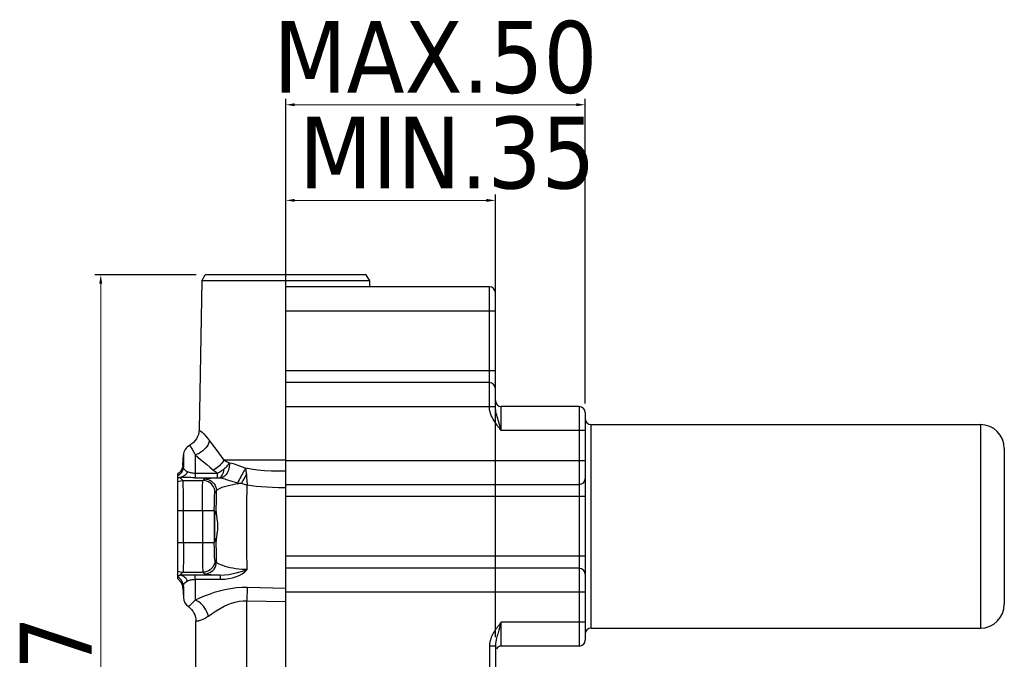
# Model space of a CAD drawing. Header units: millimetres. Extents: x 2514 to 3309, y -1320 to -667.
# Tile 7 of 9: x 2709 to 2873, y -958 to -852. Entities that reach past the tile are written whole.
import ezdxf

# ---------------------------------------------------------------- set-up
doc = ezdxf.new("R2010")
doc.units = ezdxf.units.MM
doc.layers.add('OGGETTO', color=7, linetype='Continuous', lineweight=25)
doc.styles.add('ISO', font='tahoma.ttf')
doc.dimstyles.new('ISO-25', dxfattribs={"dimtxt": 12, "dimasz": 1.5, "dimexe": 1, "dimexo": 1.5, "dimgap": 1.5, "dimtad": 1, "dimtxsty": 'ISO', "dimcen": 2.5, "dimclrd": 7, "dimclre": 7, "dimclrt": 7, "dimadec": 0, "dimazin": 0, "dimtfac": 1, "dimtmove": 0, "dimatfit": 3, "dimfxl": 1, "dimlwd": 13, "dimarcsym": 0})

# ---------------------------------------------------------------- blocks, each defined once
blk = doc.blocks.new('*D24')
at = {"layer": 'Defpoints', "color": 0, "transparency": 16777216}
for p in [(2753.32, -881.72), (2753.32, -905.75), (2788.32, -956.15)]:
    blk.add_point(p, dxfattribs=at)
at = {"layer": 'OGGETTO', "color": 7, "lineweight": -2, "transparency": 16777216}
for p, q in [((2753.32, -904.25), (2753.32, -880.72)), ((2788.32, -954.65), (2788.32, -880.72))]:
    blk.add_line(p, q, dxfattribs=at)
at = {"layer": 'OGGETTO', "color": 7, "lineweight": 13, "transparency": 16777216}
blk.add_line((2786.82, -881.72), (2754.82, -881.72), dxfattribs=at)
at = {"layer": 'OGGETTO', "color": 7, "transparency": 16777216}
for points in [[(2754.82, -881.47), (2754.82, -881.97), (2753.32, -881.72)], [(2786.82, -881.47), (2786.82, -881.97), (2788.32, -881.72)]]:
    blk.add_solid(points, dxfattribs=at)
at = {"layer": 'OGGETTO', "color": 7, "transparency": 16777216, "insert": (2780.3, -867.72), "char_height": 12, "attachment_point": 2, "style": 'ISO'}
blk.add_mtext('MIN.35', dxfattribs=at)
blk = doc.blocks.new('*D25')
at = {"layer": 'Defpoints', "color": 0, "transparency": 16777216}
for p in [(2803.32, -865.75), (2753.32, -905.75), (2803.32, -917.15)]:
    blk.add_point(p, dxfattribs=at)
at = {"layer": 'OGGETTO', "color": 7, "lineweight": -2, "transparency": 16777216}
for p, q in [((2753.32, -904.25), (2753.32, -864.75)), ((2803.32, -915.65), (2803.32, -864.75))]:
    blk.add_line(p, q, dxfattribs=at)
at = {"layer": 'OGGETTO', "color": 7, "lineweight": 13, "transparency": 16777216}
blk.add_line((2754.82, -865.75), (2801.82, -865.75), dxfattribs=at)
at = {"layer": 'OGGETTO', "color": 7, "transparency": 16777216}
for points in [[(2754.82, -865.5), (2754.82, -866), (2753.32, -865.75)], [(2801.82, -865.5), (2801.82, -866), (2803.32, -865.75)]]:
    blk.add_solid(points, dxfattribs=at)
at = {"layer": 'OGGETTO', "color": 7, "transparency": 16777216, "insert": (2778.32, -851.76), "char_height": 12, "attachment_point": 2, "style": 'ISO'}
blk.add_mtext('MAX.50', dxfattribs=at)
blk = doc.blocks.new('*D26')
at = {"layer": 'Defpoints', "color": 0, "transparency": 16777216}
for p in [(2739.88, -894.15), (2722.42, -1041.15), (2736.9, -1041.15)]:
    blk.add_point(p, dxfattribs=at)
at = {"layer": 'OGGETTO', "color": 7, "lineweight": -2, "transparency": 16777216}
for p, q in [((2738.38, -894.15), (2721.42, -894.15)), ((2735.4, -1041.15), (2721.42, -1041.15))]:
    blk.add_line(p, q, dxfattribs=at)
at = {"layer": 'OGGETTO', "color": 7, "lineweight": 13, "transparency": 16777216}
blk.add_line((2722.42, -895.65), (2722.42, -1039.65), dxfattribs=at)
at = {"layer": 'OGGETTO', "color": 7, "transparency": 16777216}
for points in [[(2722.17, -895.65), (2722.67, -895.65), (2722.42, -894.15)], [(2722.17, -1039.65), (2722.67, -1039.65), (2722.42, -1041.15)]]:
    blk.add_solid(points, dxfattribs=at)
at = {"layer": 'OGGETTO', "color": 7, "transparency": 16777216, "insert": (2708.88, -964.61), "char_height": 12, "attachment_point": 2, "rotation": 90, "style": 'ISO'}
blk.add_mtext('147', dxfattribs=at)

msp = doc.modelspace()

# ---------------------------------------------------------------- linework, layer by layer
at = {"layer": 'OGGETTO'}
for p, q in [((2739.277, -895.153), (2739.878, -894.153)), ((2766.759, -894.153), (2739.878, -894.153)), ((2767.36, -895.153), (2766.759, -894.153)), ((2739.277, -895.153), (2738.843, -920.023)), ((2767.36, -895.153), (2739.277, -895.153)), ((2753.318, -989.653), (2753.318, -896.153)), ((2787.318, -896.153), (2753.318, -896.153)), ((2767.378, -896.161), (2767.36, -895.153)), ((2787.318, -916.153), (2787.318, -896.153)), ((2788.318, -916.153), (2788.318, -897.153)), ((2753.318, -900.153), (2788.318, -900.153)), ((2753.318, -910.153), (2788.318, -910.153)), ((2787.318, -912.153), (2753.318, -912.153)), ((2753.318, -916.153), (2788.318, -916.153)), ((2789.318, -920.153), (2789.318, -916.153)), ((2802.318, -916.153), (2789.318, -916.153)), ((2802.318, -916.153), (2802.318, -956.153)), ((2803.318, -917.153), (2803.318, -955.153)), ((2789.318, -920.153), (2788.958, -918.974)), ((2804.318, -953.153), (2804.318, -919.153)), ((2804.318, -919.153), (2869.318, -919.153)), ((2869.318, -919.153), (2869.318, -953.153)), ((2803.318, -920.153), (2789.318, -920.153)), ((2737.268, -922.611), (2737.27, -922.615)), ((2873.318, -923.153), (2873.318, -949.153)), ((2736.137, -925.871), (2736.221, -924.266)), ((2736.221, -924.266), (2736.221, -926.124)), ((2738.184, -924.231), (2738.184, -927.31)), ((2753.318, -925.118), (2742.969, -925.118)), ((2753.318, -925.153), (2803.318, -925.153)), ((2735.318, -944.925), (2735.318, -927.381)), ((2736.135, -925.905), (2736.1, -926.156)), ((2736.137, -925.862), (2736.135, -925.905)), ((2736.137, -925.863), (2736.137, -925.862)), ((2736.137, -925.905), (2736.137, -925.871)), ((2741.913, -927.308), (2738.184, -927.309)), ((2736.149, -928.485), (2735.645, -927.981)), ((2736.149, -928.485), (2739.488, -928.485)), ((2738.15, -928.026), (2741.879, -928.029)), ((2739.746, -928.227), (2739.488, -928.485)), ((2741.879, -928.029), (2741.993, -928.029)), ((2741.993, -928.029), (2742.114, -928.03)), ((2742.114, -928.03), (2742.285, -928.032)), ((2745.587, -928.918), (2745.78, -928.952)), ((2745.78, -928.952), (2745.874, -928.969)), ((2741.487, -930.483), (2741.744, -930.226)), ((2753.318, -929.153), (2802.318, -929.153)), ((2803.318, -931.153), (2753.318, -931.153)), ((2735.318, -933.482), (2741.386, -933.482)), ((2736.25, -938.825), (2736.25, -933.482)), ((2739.387, -933.482), (2739.387, -938.825)), ((2741.386, -933.482), (2741.386, -938.825)), ((2741.493, -933.653), (2741.668, -933.653)), ((2735.318, -938.825), (2741.386, -938.825)), ((2741.668, -938.653), (2741.493, -938.653)), ((2741.72, -939.22), (2741.715, -938.249)), ((2741.744, -942.08), (2741.487, -941.823)), ((2803.318, -941.153), (2753.318, -941.153)), ((2735.644, -944.326), (2736.149, -943.822)), ((2736.149, -943.822), (2739.488, -943.822)), ((2739.488, -943.822), (2739.746, -944.079)), ((2802.318, -943.153), (2753.318, -943.153)), ((2742.328, -944.277), (2738.15, -944.28)), ((2738.184, -944.996), (2738.184, -948.467)), ((2738.184, -944.997), (2742.362, -944.998)), ((2736.135, -946.401), (2736.1, -946.15)), ((2736.135, -946.401), (2736.137, -946.444)), ((2736.137, -946.444), (2736.135, -946.401)), ((2736.137, -946.435), (2736.221, -948.04)), ((2736.18, -946.242), (2736.199, -946.209)), ((2736.199, -946.209), (2736.221, -946.182)), ((2736.221, -946.182), (2736.221, -948.04)), ((2746.87, -946.38), (2746.818, -948.577)), ((2753.318, -946.512), (2746.87, -946.38)), ((2746.818, -985.23), (2746.818, -948.577)), ((2746.818, -948.577), (2753.318, -948.727)), ((2803.318, -947.153), (2753.318, -947.153)), ((2738.318, -1012.02), (2738.318, -952.009)), ((2789.318, -952.153), (2788.911, -953.486)), ((2789.318, -956.153), (2789.318, -952.153)), ((2803.318, -952.153), (2789.318, -952.153)), ((2804.318, -953.153), (2869.318, -953.153)), ((2787.318, -956.153), (2787.318, -984.153)), ((2788.318, -956.153), (2787.318, -956.153)), ((2788.318, -956.153), (2788.318, -984.153)), ((2802.318, -956.153), (2789.318, -956.153))]:
    msp.add_line(p, q, dxfattribs=at)
for points in [[(2789.318, -920.153), (2789.192, -919.999), (2789.057, -919.832), (2788.911, -919.65), (2788.758, -919.455), (2788.597, -919.245), (2788.432, -919.019), (2788.264, -918.777), (2788.096, -918.518), (2787.932, -918.238), (2787.777, -917.944), (2787.64, -917.639), (2787.523, -917.33), (2787.433, -917.024), (2787.368, -916.724), (2787.33, -916.434), (2787.318, -916.153)], [(2788.958, -918.974), (2788.875, -918.702), (2788.791, -918.423), (2788.707, -918.139), (2788.625, -917.851), (2788.548, -917.566), (2788.479, -917.291), (2788.421, -917.028), (2788.375, -916.784), (2788.343, -916.557), (2788.325, -916.346), (2788.318, -916.153)], [(2738.843, -920.023), (2738.811, -920.414), (2738.727, -920.8), (2738.594, -921.169), (2738.414, -921.518), (2738.187, -921.844), (2737.917, -922.139), (2737.607, -922.398), (2737.268, -922.611)], [(2738.843, -920.023), (2738.881, -920.052), (2738.987, -920.132), (2739.147, -920.259), (2739.357, -920.446), (2739.625, -920.707), (2739.933, -921.031), (2740.259, -921.412), (2740.597, -921.853)], [(2740.597, -921.853), (2740.489, -922.172), (2740.342, -922.485), (2740.164, -922.781), (2739.955, -923.062), (2739.714, -923.327), (2739.445, -923.57), (2739.153, -923.787), (2738.842, -923.971), (2738.515, -924.121), (2738.184, -924.231)], [(2740.597, -921.853), (2740.935, -922.319), (2741.297, -922.817)], [(2737.27, -922.615), (2737.32, -922.686), (2737.412, -922.848), (2737.552, -923.085), (2737.732, -923.394), (2737.942, -923.779), (2738.184, -924.231)], [(2741.297, -922.817), (2742.085, -923.904), (2742.969, -925.118)], [(2738.184, -924.231), (2738.625, -924.587), (2739.092, -924.971), (2739.587, -925.379), (2740.109, -925.814), (2740.656, -926.279), (2741.335, -926.864)], [(2742.969, -925.118), (2742.817, -925.359), (2742.639, -925.598), (2742.441, -925.828), (2742.225, -926.05), (2741.991, -926.259), (2741.745, -926.452), (2741.489, -926.625), (2741.231, -926.774)], [(2743.911, -925.611), (2743.91, -925.896), (2743.881, -926.189), (2743.825, -926.477), (2743.745, -926.755), (2743.641, -927.019), (2743.516, -927.263), (2743.372, -927.48), (2743.213, -927.668), (2743.042, -927.822), (2742.862, -927.938), (2742.676, -928.014), (2742.492, -928.048)], [(2743.911, -925.611), (2743.74, -925.531), (2743.574, -925.45), (2743.415, -925.369), (2743.261, -925.286), (2743.112, -925.202), (2742.969, -925.118)], [(2743.006, -926.564), (2743.18, -926.407), (2743.347, -926.247), (2743.505, -926.086), (2743.652, -925.925), (2743.788, -925.766), (2743.911, -925.611)], [(2746.562, -926.448), (2746.092, -926.267), (2745.636, -926.093), (2745.197, -925.926), (2744.768, -925.783), (2744.338, -925.678), (2743.911, -925.611)], [(2736.221, -926.124), (2736.196, -926.358), (2736.144, -926.589), (2736.065, -926.812), (2735.96, -927.024), (2735.831, -927.222), (2735.68, -927.403), (2735.508, -927.566), (2735.318, -927.707)], [(2736.1, -926.156), (2736.019, -926.445), (2735.897, -926.716), (2735.738, -926.966), (2735.542, -927.19), (2735.318, -927.381)], [(2736.931, -927.031), (2736.818, -927.233), (2736.686, -927.418), (2736.539, -927.58), (2736.377, -927.716), (2736.204, -927.826), (2736.023, -927.908), (2735.834, -927.96), (2735.645, -927.981)], [(2736.221, -926.124), (2736.202, -926.102), (2736.184, -926.07), (2736.168, -926.036), (2736.155, -926.008), (2736.146, -925.98), (2736.14, -925.945), (2736.137, -925.905)], [(2736.931, -927.031), (2736.7, -926.911), (2736.519, -926.782), (2736.387, -926.648), (2736.297, -926.496), (2736.244, -926.318), (2736.221, -926.124)], [(2738.184, -927.31), (2738.009, -927.303), (2737.842, -927.29), (2737.688, -927.271), (2737.538, -927.242), (2737.387, -927.207), (2737.234, -927.16), (2737.082, -927.1), (2736.931, -927.031)], [(2738.184, -927.309), (2738.179, -927.51), (2738.174, -927.682), (2738.169, -927.822), (2738.163, -927.928), (2738.156, -927.997), (2738.15, -928.027)], [(2741.913, -927.307), (2741.79, -927.22), (2741.671, -927.132), (2741.556, -927.043), (2741.444, -926.954), (2741.335, -926.864)], [(2741.879, -928.027), (2741.885, -927.998), (2741.891, -927.931), (2741.897, -927.827), (2741.903, -927.687), (2741.908, -927.513), (2741.913, -927.308)], [(2743.006, -926.563), (2742.836, -926.704), (2742.661, -926.84), (2742.482, -926.967), (2742.298, -927.087), (2742.107, -927.202), (2741.913, -927.307)], [(2742.244, -928.032), (2742.369, -927.997), (2742.493, -927.911), (2742.61, -927.779), (2742.717, -927.604), (2742.813, -927.389), (2742.894, -927.14), (2742.959, -926.861), (2743.006, -926.564)], [(2746.562, -926.448), (2746.464, -926.642), (2746.35, -926.863), (2746.225, -927.103), (2746.091, -927.357), (2745.951, -927.62), (2745.808, -927.886), (2745.666, -928.149), (2745.527, -928.402), (2745.395, -928.643), (2745.274, -928.86)], [(2746.562, -926.448), (2746.602, -926.596), (2746.637, -926.753), (2746.668, -926.916), (2746.695, -927.086), (2746.719, -927.268), (2746.738, -927.458)], [(2753.318, -926.965), (2752.238, -926.961), (2750.948, -926.927), (2749.739, -926.861), (2748.6, -926.761), (2747.541, -926.627), (2746.562, -926.448)], [(2735.318, -927.97), (2735.391, -927.97), (2735.47, -927.972), (2735.554, -927.975), (2735.645, -927.981)], [(2735.318, -928.666), (2735.516, -928.588), (2735.721, -928.531), (2735.933, -928.496), (2736.149, -928.485)], [(2738.15, -928.026), (2737.822, -928.025), (2737.49, -928.023), (2737.147, -928.019), (2736.812, -928.014), (2736.507, -928.008), (2736.216, -928), (2735.927, -927.991), (2735.645, -927.981)], [(2736.25, -933.482), (2736.249, -932.843), (2736.246, -932.216), (2736.242, -931.609), (2736.236, -931.032), (2736.229, -930.496), (2736.22, -930.008), (2736.211, -929.578), (2736.2, -929.211), (2736.188, -928.914), (2736.175, -928.692), (2736.162, -928.548), (2736.149, -928.485)], [(2739.387, -933.482), (2739.388, -932.843), (2739.391, -932.215), (2739.395, -931.608), (2739.401, -931.031), (2739.408, -930.495), (2739.417, -930.007), (2739.426, -929.577), (2739.437, -929.21), (2739.449, -928.913), (2739.462, -928.691), (2739.475, -928.548), (2739.488, -928.485)], [(2741.487, -930.483), (2741.462, -930.171), (2741.389, -929.866), (2741.268, -929.577), (2741.104, -929.309), (2740.901, -929.071), (2740.662, -928.867), (2740.395, -928.703), (2740.105, -928.583), (2739.801, -928.51), (2739.488, -928.485)], [(2739.746, -928.227), (2739.818, -928.199), (2739.96, -928.172), (2740.169, -928.146), (2740.447, -928.122), (2740.799, -928.097), (2741.217, -928.074), (2741.698, -928.052), (2742.244, -928.032)], [(2739.746, -928.227), (2740.058, -928.252), (2740.363, -928.326), (2740.652, -928.446), (2740.92, -928.61), (2741.158, -928.813), (2741.362, -929.052), (2741.526, -929.319), (2741.646, -929.609), (2741.72, -929.913), (2741.744, -930.226)], [(2741.744, -930.226), (2741.803, -930.114), (2741.931, -930.001), (2742.122, -929.883), (2742.377, -929.76), (2742.702, -929.629), (2743.085, -929.501), (2743.506, -929.378), (2743.965, -929.265), (2744.476, -929.162), (2744.989, -929.072), (2745.454, -929.008), (2745.874, -928.969)], [(2742.285, -928.032), (2742.327, -928.034), (2742.369, -928.036), (2742.41, -928.039), (2742.451, -928.043), (2742.492, -928.048)], [(2742.492, -928.048), (2742.706, -928.091), (2742.925, -928.153), (2743.147, -928.226), (2743.376, -928.308), (2743.611, -928.395), (2743.865, -928.484), (2744.147, -928.579), (2744.468, -928.673), (2744.844, -928.767), (2745.274, -928.86)], [(2745.274, -928.86), (2745.382, -928.88), (2745.587, -928.918)], [(2746.738, -927.458), (2746.605, -927.714), (2746.461, -927.978), (2746.313, -928.241), (2746.164, -928.497), (2746.015, -928.743), (2745.874, -928.969)], [(2745.874, -928.969), (2746.038, -929.025), (2746.205, -929.078), (2746.373, -929.129), (2746.543, -929.177), (2746.711, -929.221), (2746.88, -929.261)], [(2746.738, -927.458), (2746.765, -927.765), (2746.832, -928.693)], [(2746.832, -928.693), (2746.854, -928.986), (2746.88, -929.261)], [(2741.386, -933.482), (2741.387, -933.094), (2741.389, -932.72), (2741.394, -932.356), (2741.399, -932.01), (2741.407, -931.689), (2741.415, -931.397), (2741.425, -931.14), (2741.436, -930.92), (2741.448, -930.742), (2741.461, -930.608), (2741.474, -930.522), (2741.487, -930.483)], [(2741.715, -934.057), (2741.72, -933.086), (2741.726, -932.124), (2741.735, -931.171), (2741.744, -930.226)], [(2746.889, -943.381), (2746.861, -942.299), (2746.838, -941.168), (2746.819, -939.999), (2746.805, -938.799), (2746.797, -937.579), (2746.793, -936.348), (2746.795, -935.115), (2746.802, -933.89), (2746.814, -932.683), (2746.831, -931.503), (2746.853, -930.359), (2746.88, -929.261)], [(2753.318, -929.701), (2753.085, -929.703), (2752.097, -929.698), (2751.112, -929.677), (2750.15, -929.636), (2749.228, -929.57), (2748.364, -929.485), (2747.584, -929.382), (2746.88, -929.261)], [(2741.668, -933.653), (2741.676, -933.665), (2741.684, -933.7), (2741.693, -933.757), (2741.7, -933.835), (2741.708, -933.936), (2741.715, -934.057)], [(2741.715, -934.057), (2741.734, -934.249), (2741.76, -934.468), (2741.794, -934.712), (2741.831, -934.976), (2741.865, -935.256), (2741.892, -935.549), (2741.91, -935.851), (2741.916, -936.157), (2741.91, -936.462), (2741.892, -936.762), (2741.864, -937.055), (2741.83, -937.335), (2741.794, -937.597), (2741.76, -937.839), (2741.734, -938.058), (2741.715, -938.249)], [(2736.25, -938.825), (2736.249, -939.462), (2736.246, -940.09), (2736.242, -940.697), (2736.236, -941.273), (2736.229, -941.81), (2736.22, -942.298), (2736.211, -942.728), (2736.2, -943.095), (2736.188, -943.392), (2736.175, -943.615), (2736.162, -943.758), (2736.149, -943.822)], [(2739.387, -938.825), (2739.388, -939.463), (2739.391, -940.09), (2739.395, -940.697), (2739.401, -941.274), (2739.408, -941.81), (2739.417, -942.298), (2739.426, -942.728), (2739.437, -943.095), (2739.449, -943.392), (2739.462, -943.615), (2739.475, -943.758), (2739.488, -943.822)], [(2741.487, -941.823), (2741.474, -941.784), (2741.461, -941.698), (2741.448, -941.564), (2741.436, -941.387), (2741.425, -941.167), (2741.415, -940.909), (2741.407, -940.617), (2741.399, -940.296), (2741.394, -939.951), (2741.389, -939.586), (2741.387, -939.212), (2741.386, -938.825)], [(2741.715, -938.249), (2741.708, -938.371), (2741.7, -938.471), (2741.693, -938.55), (2741.684, -938.606), (2741.676, -938.641), (2741.668, -938.653)], [(2741.744, -942.08), (2741.735, -941.135), (2741.726, -940.182), (2741.72, -939.22)], [(2741.487, -941.823), (2741.462, -942.137), (2741.389, -942.438), (2741.274, -942.718), (2741.118, -942.977), (2740.922, -943.214), (2740.688, -943.42), (2740.421, -943.59), (2740.127, -943.716), (2739.813, -943.795), (2739.488, -943.822)], [(2739.746, -944.079), (2740.06, -944.054), (2740.361, -943.981), (2740.641, -943.866), (2740.9, -943.71), (2741.137, -943.514), (2741.343, -943.28), (2741.512, -943.013), (2741.639, -942.719), (2741.717, -942.405), (2741.744, -942.08)], [(2746.889, -943.381), (2746.447, -943.374), (2745.974, -943.345), (2745.466, -943.294), (2744.958, -943.23), (2744.49, -943.151), (2744.043, -943.059), (2743.609, -942.954), (2743.197, -942.839), (2742.81, -942.715), (2742.468, -942.585), (2742.19, -942.458), (2741.971, -942.332), (2741.816, -942.21), (2741.744, -942.08)], [(2735.318, -943.64), (2735.518, -943.719), (2735.724, -943.775), (2735.935, -943.81), (2736.149, -943.822)], [(2742.328, -944.277), (2743.065, -944.255), (2743.807, -944.18), (2744.538, -944.053), (2745.282, -943.878), (2746.076, -943.657), (2746.889, -943.381)], [(2742.362, -944.999), (2743.12, -944.961), (2743.803, -944.88), (2744.397, -944.759), (2744.947, -944.586), (2745.517, -944.347), (2746.048, -944.058), (2746.501, -943.739), (2746.889, -943.381)], [(2735.318, -944.336), (2735.391, -944.336), (2735.469, -944.335), (2735.554, -944.331), (2735.645, -944.326)], [(2736.221, -946.182), (2736.196, -945.949), (2736.145, -945.719), (2736.067, -945.498), (2735.963, -945.288), (2735.836, -945.091), (2735.685, -944.908), (2735.511, -944.743), (2735.318, -944.599)], [(2736.1, -946.15), (2736.019, -945.861), (2735.897, -945.59), (2735.738, -945.34), (2735.542, -945.116), (2735.318, -944.925)], [(2738.15, -944.28), (2737.83, -944.281), (2737.501, -944.283), (2737.157, -944.287), (2736.819, -944.292), (2736.514, -944.298), (2736.222, -944.306), (2735.93, -944.315), (2735.644, -944.326)], [(2736.931, -945.275), (2736.818, -945.073), (2736.686, -944.888), (2736.539, -944.727), (2736.377, -944.59), (2736.204, -944.48), (2736.023, -944.398), (2735.834, -944.346), (2735.645, -944.326)], [(2736.221, -946.182), (2736.245, -945.985), (2736.3, -945.804), (2736.392, -945.651), (2736.527, -945.518), (2736.706, -945.391), (2736.931, -945.275)], [(2736.931, -945.275), (2737.084, -945.205), (2737.239, -945.144), (2737.392, -945.098), (2737.545, -945.062), (2737.695, -945.034), (2737.849, -945.015), (2738.013, -945.002), (2738.184, -944.996)], [(2738.184, -944.997), (2738.179, -944.797), (2738.174, -944.624), (2738.169, -944.484), (2738.163, -944.378), (2738.156, -944.309), (2738.15, -944.279)], [(2739.746, -944.079), (2739.819, -944.108), (2739.966, -944.135), (2740.186, -944.162), (2740.48, -944.187), (2740.855, -944.212), (2741.294, -944.236), (2741.784, -944.258), (2742.328, -944.277)], [(2742.328, -944.279), (2742.334, -944.307), (2742.34, -944.374), (2742.346, -944.479), (2742.352, -944.619), (2742.357, -944.793), (2742.362, -944.998)], [(2736.137, -946.435), (2736.136, -946.412), (2736.138, -946.382), (2736.143, -946.347), (2736.152, -946.31), (2736.165, -946.278), (2736.18, -946.242)], [(2746.87, -946.376), (2745.993, -946.379), (2745.079, -946.444), (2744.109, -946.57), (2743.142, -946.749), (2742.239, -946.968), (2741.368, -947.224), (2740.512, -947.513), (2739.689, -947.823), (2738.915, -948.143), (2738.184, -948.467)], [(2738.184, -948.467), (2737.932, -948.744), (2737.709, -948.977), (2737.512, -949.168), (2737.349, -949.315), (2737.227, -949.42), (2737.139, -949.497), (2737.083, -949.55), (2737.058, -949.564)], [(2740.399, -951.147), (2740.296, -950.793), (2740.159, -950.446), (2739.994, -950.116), (2739.801, -949.803), (2739.58, -949.506), (2739.335, -949.233), (2739.068, -948.988), (2738.785, -948.775), (2738.487, -948.6), (2738.184, -948.466)], [(2740.399, -951.147), (2741.018, -950.686), (2741.668, -950.257), (2742.338, -949.853), (2743.004, -949.495), (2743.626, -949.21), (2744.24, -948.979), (2744.887, -948.791), (2745.539, -948.657), (2746.183, -948.587), (2746.818, -948.577)], [(2737.058, -949.564), (2737.335, -949.788), (2737.585, -950.043), (2737.8, -950.322), (2737.981, -950.625), (2738.126, -950.951), (2738.232, -951.294), (2738.297, -951.649), (2738.318, -952.009)], [(2740.399, -951.147), (2740.057, -951.383), (2739.745, -951.574), (2739.469, -951.715), (2739.214, -951.821), (2738.967, -951.902), (2738.75, -951.958), (2738.577, -951.988), (2738.442, -952.003), (2738.351, -952.01), (2738.318, -952.009)], [(2789.318, -952.153), (2789.207, -952.289), (2789.096, -952.426), (2788.987, -952.562), (2788.875, -952.702), (2788.757, -952.853), (2788.633, -953.014), (2788.504, -953.188), (2788.37, -953.375), (2788.234, -953.575), (2788.098, -953.785), (2787.968, -954.004), (2787.845, -954.228), (2787.734, -954.452), (2787.636, -954.673), (2787.554, -954.887), (2787.485, -955.093), (2787.43, -955.29), (2787.388, -955.479), (2787.356, -955.66), (2787.335, -955.832), (2787.322, -955.997), (2787.318, -956.153)], [(2788.911, -953.486), (2788.844, -953.707), (2788.776, -953.935), (2788.708, -954.164), (2788.643, -954.391), (2788.582, -954.613), (2788.526, -954.823), (2788.477, -955.021), (2788.436, -955.204), (2788.402, -955.373), (2788.374, -955.528), (2788.353, -955.672), (2788.337, -955.806), (2788.327, -955.93), (2788.32, -956.046), (2788.318, -956.153)]]:
    msp.add_lwpolyline(points, dxfattribs=at)
for centre, radius, start, end in [((2787.318, -897.153), 1, 0, 90), ((2787.318, -913.153), 1, 0, 90), ((2789.318, -915.153), 1, 180, 270), ((2802.318, -917.153), 1, 0, 90), ((2804.318, -918.153), 1, 180, 270), ((2869.318, -923.153), 4, 0, 90), ((2738.218, -924.371), 2, 118.35434, 177), ((2802.318, -928.153), 1, 270, 0), ((2802.318, -944.153), 1, 0, 90), ((2738.218, -947.935), 2, 183, 234.55493), ((2869.318, -949.153), 4, 270, 0), ((2804.318, -954.153), 1, 90, 180), ((2802.318, -955.153), 1, 270, 0), ((2789.318, -957.153), 1, 90, 146.25)]:
    msp.add_arc(centre, radius, start, end, dxfattribs=at)
msp.add_ellipse((2741.493, -936.153), major_axis=(0, 2.5), ratio=0.0349208, start_param=0, end_param=3.1415927, dxfattribs=at)

# ---------------------------------------------------------------- dimensions: what is measured, and where the dimension line sits
dim = msp.add_linear_dim(base=(2803.318, -865.754), p1=(2753.318, -905.747), p2=(2803.318, -917.153), text='MAX.<>', dimstyle='ISO-25', dxfattribs=at)
dim.commit()
dim.dimension.update_dxf_attribs({"geometry": '*D25', "text_midpoint": (2778.318, -865.754), "dimtype": 160})
dim = msp.add_linear_dim(base=(2753.318, -881.719), p1=(2788.318, -956.153), p2=(2753.318, -905.747), angle=180, text='MIN.<>', dimstyle='ISO-25', dxfattribs=at)
dim.commit()
dim.dimension.update_dxf_attribs({"geometry": '*D24', "text_midpoint": (2780.299, -881.719), "dimtype": 160})
dim = msp.add_linear_dim(base=(2722.423, -1041.153), p1=(2739.878, -894.153), p2=(2736.896, -1041.153), angle=270, dimstyle='ISO-25', dxfattribs=at)
dim.commit()
dim.dimension.update_dxf_attribs({"geometry": '*D26', "text_midpoint": (2722.423, -964.613), "dimtype": 160})

doc.saveas('drawing.dxf')
